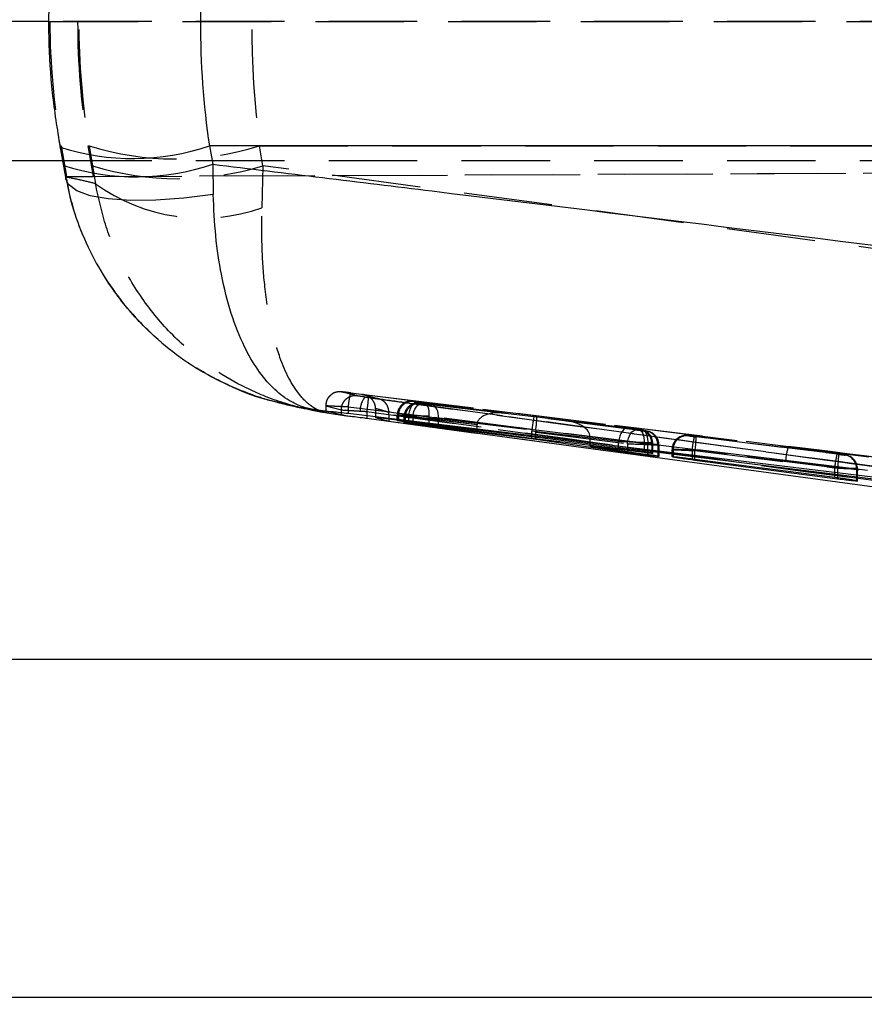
# Model space of a CAD drawing. Extents: x 34 to 402, y 18 to 253.
# Tile 10 of 25: x 202 to 215, y 111 to 125. Entities that reach past the tile are written whole.
import ezdxf

# ---------------------------------------------------------------- set-up
doc = ezdxf.new("R2010")
doc.units = 0
doc.linetypes.add('HIDDEN', pattern=[1.905, 1.27, -0.635])
doc.layers.get('0').update_dxf_attribs({"linetype": 'CONTINUOUS'})
doc.styles.add('SLDTEXTSTYLE0', font='TXT', dxfattribs={"width": 0.75})
doc.dimstyles.new('SLDDIMSTYLE2', dxfattribs={"dimtxt": 3.5, "dimasz": 3.302, "dimexe": 0, "dimexo": 0.0625, "dimgap": 0.875, "dimtad": 1, "dimdec": 3, "dimrnd": 1e-09, "dimzin": 12, "dimtxsty": 'SLDTEXTSTYLE0', "dimsah": 1, "dimcen": 0.09, "dimazin": 3, "dimtfac": 1, "dimtdec": 3, "dimtofl": 0, "dimtmove": 0, "dimatfit": 3, "dimtolj": 1, "dimtzin": 12})
doc.dimstyles.new('SLDDIMSTYLE4', dxfattribs={"dimtxt": 3.5, "dimasz": 3.302, "dimexe": 0, "dimexo": 0.0625, "dimgap": 0.875, "dimtad": 1, "dimdec": 3, "dimrnd": 1e-09, "dimzin": 12, "dimtxsty": 'SLDTEXTSTYLE0', "dimblk1": 'NONE', "dimsah": 1, "dimcen": 0, "dimazin": 3, "dimtfac": 1, "dimtdec": 3, "dimtmove": 0, "dimatfit": 3, "dimtolj": 1, "dimtzin": 12})

# ---------------------------------------------------------------- blocks, each defined once
blk = doc.blocks.new('_D_3')
at = {"color": 179, "linetype": 'CONTINUOUS'}
for p, q in [((192.743, 139.342), (268.179, 139.342)), ((267.179, 139.342), (267.179, 111.342)), ((192.743, 111.342), (268.179, 111.342))]:
    blk.add_line(p, q, dxfattribs=at)
for points in [[(267.179, 139.342), (266.671, 136.04), (267.687, 136.04)], [(267.179, 111.342), (267.687, 114.644), (266.671, 114.644)]]:
    blk.add_solid(points, dxfattribs=at)
at = {"color": 179, "linetype": 'CONTINUOUS', "insert": (262.668, 121.855, -18.401), "char_height": 3.5, "attachment_point": 1, "rotation": 90, "style": 'SLDTEXTSTYLE0'}
blk.add_mtext('28', dxfattribs=at)
blk = doc.blocks.new('_D_4')
at = {"color": 179, "linetype": 'CONTINUOUS'}
for p, q in [((193.593, 134.492), (256.179, 134.492)), ((255.179, 134.492), (255.179, 116.192)), ((193.593, 116.192), (256.179, 116.192))]:
    blk.add_line(p, q, dxfattribs=at)
for points in [[(255.179, 134.492), (254.671, 131.19), (255.687, 131.19)], [(255.179, 116.192), (255.687, 119.494), (254.671, 119.494)]]:
    blk.add_solid(points, dxfattribs=at)
at = {"color": 179, "linetype": 'CONTINUOUS', "insert": (250.668, 119.915, -18.401), "char_height": 3.5, "attachment_point": 1, "rotation": 90, "style": 'SLDTEXTSTYLE0'}
blk.add_mtext('18,3', dxfattribs=at)
blk = doc.blocks.new('_D_8')
at = {"color": 179, "linetype": 'CONTINUOUS'}
for q in [(186.093, 117.607), (211.974, 96.681)]:
    blk.add_line((189.592, 114.777), q, dxfattribs=at)
blk.add_solid([(189.592, 114.777), (191.841, 112.306), (192.479, 113.096)], dxfattribs=at)
at = {"color": 179, "linetype": 'CONTINUOUS', "char_height": 3.5, "attachment_point": 1, "rotation": 321.0432, "style": 'SLDTEXTSTYLE0'}
for s, insert in [('%%c', (203.455, 109.346, -18.401)), ('4,5', (207.594, 106.069, -18.401))]:
    blk.add_mtext(s, dxfattribs=dict(at, insert=insert))
blk = doc.blocks.new('_NONE')

msp = doc.modelspace()

# ---------------------------------------------------------------- linework, layer by layer
at = {"color": 7, "linetype": 'CONTINUOUS'}
for p, q in [((202.90945, 125.34207), (201.70157, 125.34207)), ((203.06756, 123.53944), (203.11602, 123.27626)), ((228.81824, 123.55707), (205.20951, 123.55707)), ((205.20951, 123.55707), (205.25796, 123.29389)), ((203.1039, 123.34207), (201.70157, 123.34207)), ((205.25796, 123.29389), (205.26574, 122.86009)), ((206.95427, 119.74268), (206.7299, 119.76998)), ((207.09906, 119.69733), (206.87905, 119.75092)), ((206.929, 119.71998), (207.14379, 119.69018)), ((207.09906, 119.72663), (207.09906, 119.69733)), ((207.46775, 119.64908), (207.78077, 119.60675)), ((207.59556, 119.66695), (207.59556, 119.66105)), ((225.93513, 117.38749), (207.59556, 119.66105)), ((207.59556, 119.66105), (207.78567, 119.60531)), ((207.78567, 119.60531), (223.81147, 117.44138)), ((207.92252, 119.61146), (207.90636, 119.61603)), ((208.0209, 119.582), (208.00423, 119.5872)), ((209.05032, 119.45839), (208.06999, 119.59071)), ((208.12924, 119.57281), (209.05032, 119.45839)), ((208.35903, 119.56097), (209.83535, 119.36326)), ((209.89189, 119.34185), (208.49599, 119.51604)), ((209.05032, 119.45839), (209.05032, 119.46839)), ((209.83535, 119.36326), (211.08215, 119.21625)), ((209.89189, 119.34185), (209.89189, 119.3566)), ((211.20907, 119.15412), (209.89189, 119.34185)), ((210.6715, 119.24762), (210.6715, 119.26467)), ((210.6715, 119.24762), (211.49877, 119.13066)), ((211.44825, 119.15569), (210.6715, 119.24762)), ((211.55648, 119.15196), (211.57252, 119.14406)), ((211.64543, 119.10676), (211.66095, 119.09851)), ((211.86367, 119.09105), (211.85007, 119.09818)), ((212.13566, 119.06688), (214.18231, 118.80313)), ((214.22407, 118.77623), (212.17742, 119.04433)), ((214.49606, 118.75531), (214.50966, 118.74635))]:
    msp.add_line(p, q, dxfattribs=at)
at = {"color": 7, "linetype": 'HIDDEN'}
for p, q in [((229.14769, 125.34207), (202.90945, 125.34207)), ((202.9206, 125.34207), (229.79449, 125.34207)), ((203.11541, 123.29389), (203.06696, 123.55707)), ((203.06696, 123.55707), (203.08248, 123.55707)), ((203.06753, 123.53958), (203.06696, 123.55707)), ((203.08248, 123.55707), (203.16135, 123.11759)), ((203.54609, 123.11759), (203.47014, 123.55707)), ((203.47014, 123.55707), (203.48567, 123.55707)), ((203.48567, 123.55707), (203.53331, 123.27324)), ((205.97651, 123.27324), (205.92887, 123.55707)), ((205.92887, 123.55707), (223.35956, 123.55707)), ((229.14769, 123.34207), (203.1039, 123.34207)), ((203.14979, 123.10977), (203.11541, 123.29389)), ((203.11541, 123.29389), (203.11602, 123.27626)), ((203.16135, 123.11759), (230.14106, 123.23542)), ((203.53331, 123.27324), (203.57567, 123.01533)), ((203.54609, 123.11759), (239.09642, 123.27291)), ((205.97651, 123.27324), (205.96414, 122.66884)), ((223.33769, 120.9151), (205.97651, 123.27324)), ((203.15226, 123.08219), (203.14979, 123.10977)), ((203.16135, 123.11759), (203.54609, 123.11759)), ((203.16104, 123.08289), (203.17121, 123.02887)), ((207.24112, 120.0118), (213.52052, 119.24333)), ((226.01753, 117.69003), (207.40916, 119.98966)), ((207.44568, 119.95285), (211.30554, 119.42615)), ((207.48594, 119.94724), (207.44568, 119.95285)), ((208.14681, 119.88875), (208.13065, 119.8931)), ((209.44124, 119.72331), (208.19597, 119.88213)), ((208.24519, 119.86231), (208.22852, 119.86679)), ((208.27019, 119.86223), (209.44124, 119.72331)), ((208.28155, 119.87508), (209.87016, 119.67244)), ((209.90537, 119.66412), (208.40356, 119.84222)), ((206.87905, 119.82605), (206.87905, 119.75092)), ((206.87905, 119.82605), (207.09906, 119.76883)), ((207.09906, 119.76883), (207.09906, 119.76884)), ((207.09906, 119.76883), (207.09906, 119.72663)), ((213.47821, 119.04193), (207.2, 119.8102)), ((207.2, 119.8102), (207.2, 119.81018)), ((207.2, 119.81018), (207.2, 119.71495)), ((207.46775, 119.74622), (207.46823, 119.74618)), ((207.46775, 119.74622), (207.46775, 119.68246)), ((207.59551, 119.78608), (207.59556, 119.76437)), ((207.59556, 119.76437), (207.59556, 119.66695)), ((207.78567, 119.7018), (207.78577, 119.73265)), ((207.78567, 119.7018), (207.78567, 119.60531)), ((207.78077, 119.60675), (211.26293, 119.13578)), ((207.90603, 119.69466), (207.90603, 119.61592)), ((207.90636, 119.61603), (207.90636, 119.69461)), ((207.90636, 119.69461), (207.92252, 119.69027)), ((207.92252, 119.69027), (207.92252, 119.61146)), ((208.00389, 119.66835), (208.00389, 119.58709)), ((208.00423, 119.5872), (208.00423, 119.6683)), ((208.00423, 119.6683), (208.0209, 119.66382)), ((208.0209, 119.66382), (208.0209, 119.582)), ((208.06999, 119.59071), (208.06999, 119.68364)), ((208.06999, 119.68364), (209.05036, 119.55861)), ((209.05032, 119.55448), (208.12924, 119.66374)), ((208.12924, 119.66374), (208.12924, 119.57281)), ((209.83703, 119.48806), (208.35903, 119.67659)), ((208.35903, 119.67659), (208.35903, 119.56097)), ((208.49599, 119.64374), (209.89347, 119.47801)), ((208.49599, 119.52725), (208.49599, 119.64374)), ((209.87016, 119.67244), (211.22311, 119.51195)), ((211.33506, 119.48179), (209.90537, 119.66412)), ((211.35584, 119.49211), (210.33134, 119.61361)), ((210.33134, 119.61361), (211.42128, 119.47458)), ((209.05032, 119.46839), (209.05032, 119.55448)), ((211.08215, 119.31346), (209.83535, 119.46136)), ((209.83535, 119.36326), (209.83535, 119.46136)), ((209.89189, 119.45129), (211.20907, 119.28331)), ((209.89189, 119.3566), (209.89189, 119.45129)), ((211.38122, 119.49189), (211.39726, 119.48758)), ((211.42467, 119.48224), (211.40863, 119.48655)), ((211.47016, 119.46798), (211.48569, 119.46381)), ((211.5131, 119.45846), (211.49757, 119.46264)), ((210.67147, 119.38574), (211.44825, 119.29363)), ((210.6715, 119.26467), (210.6715, 119.38161)), ((211.49877, 119.27609), (210.6715, 119.38161)), ((211.08215, 119.21625), (211.08215, 119.31346)), ((211.20907, 119.28331), (211.20907, 119.17162)), ((211.44825, 119.29363), (211.44825, 119.15569)), ((211.49877, 119.13066), (211.49877, 119.27609)), ((211.55648, 119.29341), (211.55648, 119.15196)), ((211.57252, 119.2891), (211.55648, 119.29341)), ((211.57252, 119.14406), (211.57252, 119.2891)), ((211.57285, 119.14404), (211.57285, 119.28905)), ((211.60042, 119.38656), (215.66394, 118.8337)), ((212.08797, 119.39662), (212.07436, 119.40028)), ((212.16956, 119.38923), (214.21621, 119.1371)), ((214.23919, 119.13092), (212.19255, 119.38305)), ((211.66095, 119.26532), (211.64543, 119.2695)), ((211.64543, 119.2695), (211.64543, 119.10676)), ((211.66095, 119.09851), (211.66095, 119.26532)), ((211.66128, 119.09848), (211.66128, 119.26528)), ((211.84974, 119.20183), (211.84974, 119.09821)), ((211.85007, 119.09818), (211.85007, 119.20179)), ((211.85007, 119.20179), (211.86367, 119.19813)), ((211.86367, 119.19813), (211.86367, 119.09105)), ((214.18231, 118.93862), (212.13566, 119.19075)), ((212.13566, 119.19075), (212.13566, 119.06688)), ((212.17742, 119.18457), (214.22407, 118.93244)), ((212.17742, 119.0615), (212.17742, 119.18457)), ((213.52052, 119.24333), (220.84992, 118.34271)), ((214.32079, 119.12354), (214.3482, 119.11819)), ((214.32079, 119.12354), (214.33439, 119.11988)), ((214.3618, 119.11454), (214.3482, 119.11819)), ((214.18231, 118.80313), (214.18231, 118.93862)), ((214.22407, 118.93244), (214.22407, 118.79758)), ((214.49606, 118.92505), (214.49606, 118.75531)), ((214.50966, 118.92139), (214.49606, 118.92505)), ((214.50966, 118.74635), (214.50966, 118.92139)), ((214.50999, 118.74622), (214.50999, 118.92135))]:
    msp.add_line(p, q, dxfattribs=at)
at = {"color": 8, "linetype": 'CONTINUOUS'}
for p, q in [((207.46775, 119.68246), (207.46775, 119.64908)), ((208.49599, 119.51604), (208.49599, 119.52725)), ((211.20907, 119.17162), (211.20907, 119.15412)), ((212.17742, 119.04433), (212.17742, 119.0615)), ((214.22407, 118.79758), (214.22407, 118.77623))]:
    msp.add_line(p, q, dxfattribs=at)
at = {"color": 8, "linetype": 'CONTINUOUS', "flags": 128}
msp.add_lwpolyline([(205.26574, 122.86009), (204.84315, 122.80692), (204.44229, 122.77803), (204.07678, 122.77438), (203.75903, 122.7961), (203.49982, 122.84246), (203.30795, 122.91188), (203.18994, 123.00201), (203.15226, 123.08219)], dxfattribs=at)
at = {"color": 7, "linetype": 'HIDDEN', "flags": 128}
for points in [[(208.06999, 119.68364), (208.07588, 119.7238), (208.08572, 119.7623), (208.09909, 119.79756), (208.11544, 119.82812), (208.1341, 119.85273), (208.1543, 119.87036), (208.17521, 119.8803), (208.19597, 119.88213)], [(208.12924, 119.66374), (208.13489, 119.70445), (208.14523, 119.74345), (208.15981, 119.77907), (208.17802, 119.80982), (208.1991, 119.83439), (208.22214, 119.85175), (208.24617, 119.86116), (208.27019, 119.86223)], [(208.28155, 119.87508), (208.30007, 119.86942), (208.31705, 119.85687), (208.33189, 119.83788), (208.34406, 119.81313), (208.35312, 119.7835), (208.35874, 119.75006), (208.36074, 119.71399), (208.35903, 119.67659)], [(208.49599, 119.64374), (208.49684, 119.68069), (208.4936, 119.71636), (208.48638, 119.7495), (208.47542, 119.77897), (208.46112, 119.80374), (208.44396, 119.82294), (208.42455, 119.83592), (208.40356, 119.84222)], [(211.22311, 119.51195), (211.19909, 119.51088), (211.17505, 119.50147), (211.15201, 119.48411), (211.13094, 119.45954), (211.11273, 119.42879), (211.09814, 119.39317), (211.0878, 119.35417), (211.08215, 119.31346)], [(211.20907, 119.28331), (211.21496, 119.32346), (211.2248, 119.36197), (211.23817, 119.39722), (211.25452, 119.42779), (211.27319, 119.45239), (211.29339, 119.47003), (211.3143, 119.47996), (211.33506, 119.48179)], [(211.35584, 119.49211), (211.37683, 119.48581), (211.39623, 119.47283), (211.41339, 119.45362), (211.42769, 119.42886), (211.43864, 119.39939), (211.44586, 119.36624), (211.4491, 119.33058), (211.44825, 119.29363)], [(211.42128, 119.47458), (211.4398, 119.46891), (211.45678, 119.45636), (211.47162, 119.43737), (211.48379, 119.41262), (211.49285, 119.383), (211.49848, 119.34956), (211.50047, 119.31349), (211.49877, 119.27609)], [(212.07436, 119.40028), (212.03217, 119.40098), (211.99113, 119.39291)], [(225.99741, 117.50444), (217.56504, 118.54006), (213.47821, 119.04193)]]:
    msp.add_lwpolyline(points, dxfattribs=at)
at = {"color": 7, "linetype": 'CONTINUOUS', "flags": 128}
msp.add_lwpolyline([(226.03101, 117.42924), (217.99884, 118.40453), (207.2, 119.71495)], dxfattribs=at)
at = {"color": 8, "linetype": 'CONTINUOUS'}
for centre, radius, start, end in [((204.11187, 126.81181), 3.43484, 252.299404, 288.63627), ((204.16011, 126.55078), 3.43694, 252.314866, 288.628293)]:
    msp.add_arc(centre, radius, start, end, dxfattribs=at)
at = {"color": 7, "linetype": 'HIDDEN'}
for centre, radius, start, end in [((204.70727, 127.47579), 4.10471, 252.685917, 287.314083), ((204.75491, 127.19195), 4.10471, 252.6859, 287.3141), ((205.09971, 125.11559), 2.59496, 234.033711, 289.458265), ((207.08203, 119.82605), 0.20298, 83.048358, 179.99987), ((207.65738, 119.76299), 0.28437, 138.113536, 182.257297), ((208.10653, 119.69451), 0.20017, 129.751744, 179.970389), ((208.1225, 119.69025), 0.19999, 83.018045, 179.995381), ((208.10627, 119.69486), 0.19973, 82.986952, 129.757733), ((208.22088, 119.6638), 0.19999, 83.018298, 179.9956), ((208.20413, 119.66856), 0.19973, 82.986266, 127.859988), ((208.2044, 119.6682), 0.20017, 127.857184, 179.970498), ((211.35671, 119.29363), 0.19977, 359.935119, 82.95374), ((211.37275, 119.28932), 0.19977, 359.934689, 82.95417), ((211.44566, 119.26972), 0.19977, 359.935337, 82.953523), ((211.46119, 119.26555), 0.19977, 359.934823, 82.954036), ((212.05017, 119.20171), 0.2001, 107.160435, 179.978038), ((212.06366, 119.19812), 0.19999, 83.018227, 179.995198), ((213.20529, 119.11019), 1.07266, 164.921539, 175.693064), ((211.10244, 119.36632), 1.09023, 350.403381, 0.879472), ((214.07495, 119.0217), 0.59709, 158.210788, 178.058474), ((215.2521, 118.85804), 1.07282, 164.922899, 175.692748), ((213.14963, 119.11415), 1.08969, 350.40077, 0.882082), ((214.30989, 118.92162), 0.19977, 359.935471, 82.953388), ((214.29627, 118.92527), 0.19979, 359.936943, 74.933665)]:
    msp.add_arc(centre, radius, start, end, dxfattribs=at)
for centre, major_axis, ratio, start_param, end_param in [((213.1908, 125.34207), (0, 10.27943), 0.99910239, 1.3962634, 1.57079633), ((213.23232, 125.34207), (0, 10.27943), 0.96279699, 1.3962634, 1.74532925), ((213.58604, 125.34207), (0, 10.27943), 0.99869383, 1.3962634, 1.57079633), ((213.23232, 125.34207), (0, 10.27943), 0.72145171, 1.3962634, 1.74532925), ((213.1908, 125.34207), (-6.25113, 8.1765), 0.99660183, 0.91970627, 1.0942392), ((213.58604, 125.34207), (5.78374, 8.5118), 0.99647167, 2.16598649, 2.34051941), ((213.53199, 125.34207), (10.62647, 0), 0.967342, 3.30871703, 3.31612558), ((208.23055, 119.88079), (0.1, -0.01235), 0.0067254, 1.64058753, 3.18937206), ((208.2467, 119.87645), (0.1, -0.01235), 0.0067254, 3.18937206, 4.18114461), ((208.23055, 119.88079), (0.1, -0.01235), 0.0067254, 1.0364362, 1.64058753), ((208.32841, 119.85448), (0.1, -0.01235), 0.0067254, 2.1930501, 3.18937206), ((208.34508, 119.85), (0.1, -0.01235), 0.0067254, 3.18937206, 5.33779376), ((209.41673, 119.52483), (0.36557, -0.04499), 0.54298326, 1.5705625, 3.19773542), ((208.20603, 119.6823), (0.3, -0.01235), 0.00227215, 1.03569904, 3.1886349), ((208.22218, 119.67796), (0.3, -0.01235), 0.00227215, 3.1886349, 4.18040746), ((208.30389, 119.65599), (0.3, -0.01235), 0.00227215, 2.19231294, 3.1886349), ((208.32057, 119.65151), (0.3, -0.01235), 0.00227215, 3.1886349, 5.3370566), ((209.23885, 119.54593), (-0.05803, 0.19381), 0.92555018, 1.23734849, 1.25792103), ((209.84565, 119.47395), (0.02443, 0.1985), 0.05150519, 6.27509699, 7.78917662), ((209.88086, 119.46564), (0.02443, 0.1985), 0.0551744, 4.7815496, 6.27509468), ((210.30683, 119.41512), (0.36384, -0.04478), 0.54556592, 0.0770044, 1.57056069), ((210.02328, 119.45288), (-0.0555, 0.19447), 0.92323101, 1.13734098, 1.27100834), ((210.06911, 119.44163), (-0.03594, 0.19898), 0.87212471, 1.23296479, 1.36660029), ((211.28133, 119.5042), (0.1, -0.01235), 0.0067254, 0.0477794, 2.19306602), ((211.3858, 119.47611), (0.1, -0.01235), 0.0067254, 4.18107448, 6.33096471), ((211.29737, 119.49989), (0.1, -0.01235), 0.0067254, 5.33767662, 6.33096471), ((211.37027, 119.48029), (0.1, -0.01235), 0.0067254, 0.0477794, 1.03641572), ((210.4945, 119.39118), (-0.03533, 0.19906), 0.87131144, 4.51146278, 4.53198388), ((211.25681, 119.30571), (0.3, -0.01235), 0.00227215, 0.04704225, 2.19232887), ((211.36128, 119.27763), (0.3, -0.01235), 0.00227215, 4.18033732, 6.33022755), ((211.27285, 119.3014), (0.3, -0.01235), 0.00227215, 5.33693946, 6.33022755), ((211.34576, 119.2818), (0.3, -0.01235), 0.00227215, 0.04704225, 1.03567856), ((212.17425, 119.38797), (0.1, -0.01235), 0.0067254, 2.149833, 3.18937206), ((212.18785, 119.38431), (0.1, -0.01235), 0.0067254, 3.18937206, 4.76016838), ((212.17425, 119.38797), (0.1, -0.01235), 0.0067254, 1.61857573, 2.149833), ((212.14974, 119.18948), (0.3, -0.01235), 0.00227215, 1.61783857, 3.1886349), ((212.16334, 119.18583), (0.3, -0.01235), 0.00227215, 3.1886349, 4.75943123), ((214.2209, 119.13584), (0.1, -0.01235), 0.0067254, 0.0477794, 1.61857573), ((214.2345, 119.13219), (0.1, -0.01235), 0.0067254, 4.76016838, 6.33096471), ((214.19639, 118.93735), (0.3, -0.01235), 0.00227215, 0.04704225, 1.61783857), ((214.20999, 118.9337), (0.3, -0.01235), 0.00227215, 4.75943123, 6.33022755)]:
    msp.add_ellipse(centre, major_axis=major_axis, ratio=ratio, start_param=start_param, end_param=end_param, dxfattribs=at)
at = {"color": 7, "linetype": 'CONTINUOUS'}
msp.add_ellipse((213.53199, 125.34207), major_axis=(0, 10.27943), ratio=0.8221142, start_param=1.3962634, end_param=1.74532925, dxfattribs=at)
for points, knots in [([(203.06756, 127.14471), (203.04205, 126.99463), (202.97235, 126.5845), (202.90856, 125.90445), (202.89563, 125.10967), (202.94256, 124.31735), (203.02593, 123.79848), (203.06756, 123.53944)], [0, 0, 0, 0, 0.12647325, 0.34562391, 0.56390277, 0.78228106, 1, 1, 1, 1]), ([(203.10459, 123.33861), (203.11509, 123.28103), (203.13104, 123.19358), (203.14714, 123.11041), (203.15264, 123.08199)], [0, 0, 0, 0, 0.65830744, 1, 1, 1, 1]), ([(205.25796, 123.29389), (206.30763, 123.16633), (213.30249, 122.31627), (220.29492, 121.44442), (226.23805, 120.7034)], [0, 0, 0, 0, 0.15006203, 1, 1, 1, 1]), ([(203.17121, 123.02887), (203.18285, 122.96104), (203.22333, 122.72515), (203.36121, 122.33586), (203.5781, 121.86971), (203.85854, 121.4338), (204.19155, 121.03452), (204.57667, 120.67691), (205.00937, 120.36567), (205.48571, 120.11324), (205.88402, 119.9493), (206.1264, 119.89544), (206.19157, 119.88096)], [0, 0, 0, 0, 0.04323739, 0.15035763, 0.26015501, 0.37045157, 0.48250617, 0.59675383, 0.71364076, 0.83334263, 0.95519219, 1, 1, 1, 1]), ([(206.7299, 119.76998), (206.72802, 119.77023), (206.72582, 119.77052), (206.72178, 119.77107), (206.71706, 119.77173), (206.70847, 119.773), (206.69488, 119.77516), (206.67267, 119.77912), (206.63644, 119.78673), (206.5773, 119.80225), (206.48051, 119.83615), (206.40353, 119.87483), (206.274, 119.95274), (206.11636, 120.07648), (205.90047, 120.3362), (205.6972, 120.68561), (205.51701, 121.13958), (205.37997, 121.68045), (205.29249, 122.2585), (205.27465, 122.65958), (205.26574, 122.86009)], [0, 0, 0, 0, 0.00240194, 0.00281715, 0.00517037, 0.00845866, 0.01383807, 0.02264228, 0.03705913, 0.06070839, 0.09968177, 0.16473537, 0.16490778, 0.27775116, 0.38923396, 0.50069956, 0.63359833, 0.7664465, 0.88323789, 1, 1, 1, 1]), ([(206.43529, 119.81707), (206.4312, 119.81782), (206.3617, 119.83058), (206.27823, 119.84783), (206.20056, 119.87086), (206.18676, 119.87495)], [0, 0, 0, 0, 0.04884027, 0.83105769, 1, 1, 1, 1]), ([(206.43519, 119.81654), (206.46183, 119.81119), (206.50044, 119.80345), (206.50457, 119.80227), (206.50586, 119.8019)], [0, 0, 0, 0, 0.68981736, 1, 1, 1, 1]), ([(206.929, 119.71998), (206.92512, 119.72051), (206.92061, 119.72113), (206.91377, 119.72209), (206.90642, 119.72313), (206.89253, 119.72513), (206.8692, 119.72859), (206.83098, 119.73456), (206.76832, 119.74506), (206.66569, 119.76493), (206.57374, 119.78342), (206.51444, 119.80035), (206.50609, 119.80273)], [0, 0, 0, 0, 0.02724468, 0.03163823, 0.04808987, 0.07887103, 0.12935752, 0.21218006, 0.3481142, 0.571474, 0.939694, 1, 1, 1, 1]), ([(206.7299, 119.76998), (206.76429, 119.76227), (206.83233, 119.74702), (206.89702, 119.72893), (206.929, 119.71998)], [0, 0, 0, 0, 0.50561081, 1, 1, 1, 1]), ([(206.87905, 119.75092), (206.88119, 119.75082), (206.88546, 119.75061), (206.92477, 119.74612), (206.95138, 119.74301), (206.95427, 119.74268)], [0, 0, 0, 0, 0.47133692, 0.94263617, 1, 1, 1, 1]), ([(207.19999, 119.71495), (207.16091, 119.71954), (207.08272, 119.72873), (207.00136, 119.7373), (206.96488, 119.74147), (206.95427, 119.74268)], [0, 0, 0, 0, 0.41483381, 0.82976786, 1, 1, 1, 1]), ([(207.14379, 119.69018), (207.13602, 119.69135), (207.11095, 119.69514), (207.10392, 119.69644), (207.09906, 119.69733)], [0, 0, 0, 0, 0.310104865, 1, 1, 1, 1]), ([(207.14379, 119.69018), (207.16663, 119.68709), (207.21231, 119.6809), (207.3169, 119.66872), (207.40614, 119.65748), (207.4566, 119.6506), (207.46775, 119.64908)], [0, 0, 0, 0, 0.30437444, 0.60873005, 0.91357876, 1, 1, 1, 1]), ([(207.90636, 119.61603), (207.90806, 119.61606), (207.91145, 119.61611), (207.95823, 119.61087), (208.03017, 119.60234), (208.1227, 119.59103), (208.22466, 119.57828), (208.30552, 119.56796), (208.34719, 119.56251), (208.35903, 119.56097)], [0, 0, 0, 0, 0.15488671, 0.30976332, 0.46504293, 0.62139351, 0.77891608, 0.93720322, 1, 1, 1, 1]), ([(208.06999, 119.59071), (208.04274, 119.59436), (207.98822, 119.60167), (207.93622, 119.60899), (207.92698, 119.61066), (207.92252, 119.61146)], [0, 0, 0, 0, 0.34096211, 0.68200494, 1, 1, 1, 1]), ([(208.00423, 119.5872), (208.00599, 119.58724), (208.00952, 119.58733), (208.05482, 119.58209), (208.10459, 119.57588), (208.12924, 119.57281)], [0, 0, 0, 0, 0.335444, 0.67085582, 1, 1, 1, 1]), ([(208.49599, 119.51604), (208.46648, 119.51985), (208.40745, 119.52747), (208.30381, 119.54136), (208.20335, 119.55512), (208.11566, 119.56744), (208.05201, 119.57671), (208.02543, 119.58092), (208.0218, 119.58179), (208.0209, 119.582)], [0, 0, 0, 0, 0.15810639, 0.31618441, 0.47494009, 0.63376783, 0.79174606, 0.94835604, 1, 1, 1, 1]), ([(211.08215, 119.21625), (211.11168, 119.21276), (211.17074, 119.20578), (211.27431, 119.19277), (211.3746, 119.17965), (211.4621, 119.16759), (211.52562, 119.15814), (211.552, 119.15348), (211.5556, 119.15226), (211.55648, 119.15196)], [0, 0, 0, 0, 0.15806989, 0.31610821, 0.47480512, 0.63370853, 0.7919961, 0.94911503, 1, 1, 1, 1]), ([(211.66095, 119.09851), (211.65927, 119.09811), (211.65589, 119.09729), (211.60924, 119.10182), (211.5375, 119.11011), (211.44522, 119.12171), (211.34342, 119.1352), (211.26261, 119.14641), (211.22089, 119.15241), (211.20907, 119.15412)], [0, 0, 0, 0, 0.15480841, 0.30961033, 0.46470196, 0.620914, 0.77852749, 0.93720655, 1, 1, 1, 1]), ([(211.57252, 119.14406), (211.57076, 119.14371), (211.56723, 119.14301), (211.52207, 119.14725), (211.47262, 119.15291), (211.44825, 119.15569)], [0, 0, 0, 0, 0.33654286, 0.67307059, 1, 1, 1, 1]), ([(211.49877, 119.13066), (211.52599, 119.1267), (211.58045, 119.11877), (211.63194, 119.11032), (211.64106, 119.10792), (211.64543, 119.10676)], [0, 0, 0, 0, 0.34258995, 0.685264, 1, 1, 1, 1]), ([(211.85007, 119.09818), (211.85176, 119.09857), (211.85514, 119.09936), (211.90184, 119.09496), (211.97365, 119.08695), (212.05631, 119.07699), (212.1126, 119.06982), (212.13566, 119.06688)], [0, 0, 0, 0, 0.212315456, 0.424615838, 0.637315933, 0.851458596, 1, 1, 1, 1]), ([(212.17742, 119.04433), (212.1433, 119.04887), (212.07505, 119.05794), (211.98223, 119.0711), (211.91082, 119.08191), (211.87199, 119.08855), (211.86598, 119.09036), (211.86367, 119.09105)], [0, 0, 0, 0, 0.21718123, 0.4343729, 0.65113467, 0.86633953, 1, 1, 1, 1]), ([(214.18231, 118.80313), (214.21643, 118.79865), (214.28468, 118.78969), (214.37749, 118.77645), (214.44891, 118.76535), (214.48774, 118.75826), (214.49375, 118.75612), (214.49606, 118.75531)], [0, 0, 0, 0, 0.21711137, 0.43423321, 0.65104199, 0.86645498, 1, 1, 1, 1]), ([(214.50966, 118.74635), (214.50797, 118.74573), (214.50459, 118.7445), (214.45794, 118.74835), (214.38619, 118.75605), (214.30355, 118.76595), (214.24721, 118.77323), (214.22407, 118.77623)], [0, 0, 0, 0, 0.21223544, 0.42446512, 0.63696209, 0.85085316, 1, 1, 1, 1])]:
    msp.add_open_spline(points, degree=3, knots=knots, dxfattribs=at)
at = {"color": 7, "linetype": 'HIDDEN'}
for points, knots in [([(203.57567, 123.01533), (203.50444, 123.03336), (203.36166, 123.06951), (203.22052, 123.09633), (203.14979, 123.10977)], [0, 0, 0, 0, 0.49888674, 1, 1, 1, 1]), ([(206.18676, 119.87495), (206.0933, 119.90015), (205.9995, 119.92545), (205.7242, 120.01761), (205.369, 120.1643), (204.86836, 120.45689), (204.38514, 120.83771), (203.93185, 121.32349), (203.56325, 121.88992), (203.29168, 122.49178), (203.19749, 122.90201), (203.14979, 123.10977)], [0, 0, 0, 0, 0.06349249, 0.06372418, 0.19024499, 0.31409408, 0.44017272, 0.58700089, 0.73813697, 0.86737805, 1, 1, 1, 1]), ([(206.50609, 119.80273), (206.42929, 119.82311), (206.31715, 119.85286), (206.03772, 119.94698), (205.51551, 120.17023), (204.88566, 120.61041), (204.32936, 121.2209), (203.97134, 121.78978), (203.70988, 122.39455), (203.6208, 122.80661), (203.57567, 123.01533)], [0, 0, 0, 0, 0.054007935, 0.078861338, 0.200093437, 0.437481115, 0.585752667, 0.738482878, 0.867531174, 1, 1, 1, 1]), ([(206.929, 119.71998), (206.92759, 119.72016), (206.92596, 119.72036), (206.92349, 119.72069), (206.92084, 119.72105), (206.91584, 119.72177), (206.90743, 119.72308), (206.89367, 119.72552), (206.87117, 119.73028), (206.83445, 119.74019), (206.77452, 119.7622), (206.71486, 119.7942), (206.61578, 119.86296), (206.44004, 120.03651), (206.24275, 120.41369), (206.08816, 120.96626), (206.00426, 121.49521), (205.95969, 122.06836), (205.96265, 122.46694), (205.96414, 122.66884)], [0, 0, 0, 0, 0.00242733, 0.00281884, 0.0042715, 0.00700865, 0.0115, 0.01887116, 0.03097401, 0.05087002, 0.08368538, 0.13830104, 0.16061004, 0.27099138, 0.48761017, 0.62266383, 0.76177822, 0.87933045, 1, 1, 1, 1]), ([(206.96275, 119.98969), (206.9474, 119.97662), (206.91387, 119.94806), (206.88357, 119.88915), (206.88172, 119.8456), (206.88088, 119.82599)], [0, 0, 0, 0, 0.316781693, 0.69231687, 1, 1, 1, 1]), ([(207.23829, 120.01214), (207.23196, 120.01291), (207.20727, 120.01592), (207.16668, 120.02079), (207.12505, 120.02568), (207.10933, 120.02744), (207.09989, 120.02836), (207.09224, 120.02889), (207.07156, 120.02962), (207.02708, 120.02403), (206.98366, 120.0102), (206.96389, 119.99082), (206.96275, 119.98969)], [0, 0, 0, 0, 0.05442984, 0.21222299, 0.37600282, 0.5441114, 0.58350986, 0.6032635, 0.63542513, 0.76393908, 0.98631093, 1, 1, 1, 1]), ([(207.32971, 119.96991), (207.32376, 119.97163), (207.29402, 119.98023), (207.21959, 120.00068), (207.15123, 120.01693), (207.10659, 120.02754)], [0, 0, 0, 0, 0.07986536, 0.39932688, 1, 1, 1, 1]), ([(207.10659, 120.02754), (207.10749, 120.02751), (207.1093, 120.02744), (207.13267, 120.02479), (207.16848, 120.02057), (207.20718, 120.01592), (207.23235, 120.01286), (207.24112, 120.0118)], [0, 0, 0, 0, 0.21992106, 0.4397612, 0.66004129, 0.8815094, 1, 1, 1, 1]), ([(207.24112, 120.0118), (207.24001, 120.01141), (207.23853, 120.01089), (207.23428, 120.00342), (207.22785, 119.98444), (207.21792, 119.93853), (207.20713, 119.87831), (207.20237, 119.83291), (207.2, 119.8102)], [0, 0, 0, 0, 0.11173931, 0.15009689, 0.36267604, 0.57525276, 0.78760846, 1, 1, 1, 1]), ([(207.40916, 119.98966), (207.44407, 119.98074), (207.51411, 119.96284), (207.58428, 119.94163), (207.61947, 119.931)], [0, 0, 0, 0, 0.49849781, 1, 1, 1, 1]), ([(207.59551, 119.78608), (207.59366, 119.80556), (207.58997, 119.84439), (207.56191, 119.90122), (207.51146, 119.95534), (207.45541, 119.98129), (207.41825, 119.98847), (207.40987, 119.98957), (207.40916, 119.98966)], [0, 0, 0, 0, 0.16551617, 0.32995417, 0.57665408, 0.9054076, 0.9919474, 1, 1, 1, 1]), ([(207.32971, 119.96991), (207.31487, 119.97103), (207.29063, 119.97286), (207.24412, 119.96536), (207.19229, 119.94431), (207.14082, 119.89806), (207.10581, 119.83732), (207.10131, 119.79167), (207.09906, 119.76884)], [0, 0, 0, 0, 0.12881198, 0.21047695, 0.40786506, 0.60524568, 0.80262396, 1, 1, 1, 1]), ([(207.44568, 119.95285), (207.42966, 119.95512), (207.39762, 119.95965), (207.35994, 119.96513), (207.33555, 119.9688), (207.33155, 119.96956), (207.32971, 119.96991)], [0, 0, 0, 0, 0.25992476, 0.519960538, 0.77872684, 1, 1, 1, 1]), ([(207.48594, 119.94724), (207.48692, 119.94145), (207.48859, 119.93166), (207.48392, 119.87513), (207.47728, 119.8141), (207.47124, 119.76882), (207.46823, 119.74618)], [0, 0, 0, 0, 0.33490839, 0.56593043, 0.78296546, 1, 1, 1, 1]), ([(222.63377, 117.90618), (219.82023, 118.27849), (214.76933, 118.94687), (209.7218, 119.64014), (207.48594, 119.94724)], [0, 0, 0, 0, 0.5570389, 1, 1, 1, 1]), ([(207.61947, 119.931), (207.75338, 119.91257), (210.4823, 119.53709), (213.50813, 119.12511), (216.40037, 118.73391), (216.69681, 118.69381)], [0, 0, 0, 0, 0.04426219, 0.90204199, 1, 1, 1, 1]), ([(207.78577, 119.73265), (207.78428, 119.752), (207.7813, 119.79056), (207.75615, 119.84666), (207.70981, 119.90013), (207.65918, 119.92395), (207.6261, 119.93012), (207.62011, 119.93091), (207.61947, 119.931)], [0, 0, 0, 0, 0.1649518, 0.32871621, 0.58202963, 0.92493857, 0.99200364, 1, 1, 1, 1]), ([(208.22377, 119.8823), (208.21779, 119.88304), (208.19871, 119.88539), (208.16931, 119.88894), (208.13911, 119.89235), (208.13136, 119.89342), (208.11477, 119.89458), (208.09831, 119.89489), (208.06917, 119.89249), (208.02876, 119.88044), (207.99436, 119.86488), (207.9807, 119.84943), (207.97883, 119.84731)], [0, 0, 0, 0, 0.0601609, 0.19204369, 0.32502769, 0.47116887, 0.49685544, 0.54700371, 0.63459289, 0.79274141, 0.97161775, 1, 1, 1, 1]), ([(208.26923, 119.86235), (208.26264, 119.86313), (208.24556, 119.86514), (208.23112, 119.8667), (208.22261, 119.86761), (208.20758, 119.86854), (208.18022, 119.8682), (208.13892, 119.85898), (208.1012, 119.84453), (208.08483, 119.82766), (208.08207, 119.82482)], [0, 0, 0, 0, 0.10810897, 0.2803729, 0.36511558, 0.40029682, 0.50821823, 0.70071506, 0.94950319, 1, 1, 1, 1]), ([(207.19978, 119.8102), (207.19976, 119.81021), (207.17819, 119.81135), (207.11803, 119.81437), (207.02573, 119.81909), (206.94026, 119.8233), (206.88761, 119.82594), (206.87668, 119.82605), (206.87905, 119.82605), (206.87905, 119.82605)], [0, 0, 0, 0, 0.00011532, 0.12140373, 0.34181673, 0.56131547, 0.78059019, 0.99988485, 1, 1, 1, 1]), ([(207.09906, 119.76884), (207.10341, 119.76849), (207.11287, 119.76772), (207.17026, 119.76407), (207.25935, 119.75859), (207.33529, 119.75406), (207.37323, 119.75179)], [0, 0, 0, 0, 0.22036169, 0.47980884, 0.74010055, 1, 1, 1, 1]), ([(207.2, 119.81018), (207.19994, 119.81018), (207.19987, 119.81019), (207.1998, 119.8102), (207.19978, 119.8102)], [0, 0, 0, 0, 0.72153801, 1, 1, 1, 1]), ([(207.37323, 119.75179), (207.40468, 119.75), (207.43615, 119.7482), (207.46773, 119.74623), (207.46775, 119.74622)], [0, 0, 0, 0, 0.99937083, 1, 1, 1, 1]), ([(207.46823, 119.74618), (209.70447, 119.43904), (214.75273, 118.74568), (219.80437, 118.07747), (222.61827, 117.70526)], [0, 0, 0, 0, 0.44297419, 1, 1, 1, 1]), ([(207.78577, 119.73265), (207.78574, 119.73266), (207.75382, 119.74256), (207.69048, 119.76121), (207.62757, 119.77807), (207.59553, 119.78608), (207.59551, 119.78608)], [0, 0, 0, 0, 0.0005259, 0.50064316, 0.99973875, 1, 1, 1, 1]), ([(207.59556, 119.76437), (208.04797, 119.70878), (214.18623, 118.95457), (220.32381, 118.19367), (226.00902, 117.48885)], [0, 0, 0, 0, 0.07370255, 1, 1, 1, 1]), ([(216.659, 118.49279), (216.36255, 118.53287), (213.40437, 118.93289), (210.44683, 119.33762), (207.78567, 119.7018)], [0, 0, 0, 0, 0.1002118, 1, 1, 1, 1]), ([(211.30554, 119.42615), (212.51936, 119.25974), (214.3159, 119.01344), (216.11369, 118.77209), (216.69681, 118.69381)], [0, 0, 0, 0, 0.67564671, 1, 1, 1, 1]), ([(212.11966, 119.39528), (212.1125, 119.39613), (212.09389, 119.39835), (212.0784, 119.40005), (212.07023, 119.40092), (212.06035, 119.40165), (212.04342, 119.40211), (212.0192, 119.40101), (212.00028, 119.39442), (211.99142, 119.39133)], [0, 0, 0, 0, 0.151300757, 0.393368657, 0.523377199, 0.567992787, 0.641450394, 0.832095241, 1, 1, 1, 1]), ([(226.05128, 117.68924), (223.37118, 118.02327), (219.19426, 118.54387), (215.01734, 119.0588), (213.52052, 119.24333)], [0, 0, 0, 0, 0.64164656, 1, 1, 1, 1])]:
    msp.add_open_spline(points, degree=3, knots=knots, dxfattribs=at)
at = {"color": 8, "linetype": 'CONTINUOUS'}
msp.add_open_spline([(206.7299, 119.76998), (206.72583, 119.77049), (206.72106, 119.77108), (206.7123, 119.77219), (206.70204, 119.7735), (206.68339, 119.77595), (206.65385, 119.78), (206.60555, 119.78706), (206.53063, 119.79893), (206.47087, 119.8103), (206.43529, 119.81707)], degree=3, knots=[0, 0, 0, 0, 0.04121203, 0.04833681, 0.08874156, 0.14517184, 0.23749919, 0.38857554, 0.63596649, 1, 1, 1, 1], dxfattribs=at)

# ---------------------------------------------------------------- dimensions: what is measured, and where the dimension line sits
at = {"color": 179, "linetype": 'CONTINUOUS'}
for base, p1, p2, picture, middle in [((267.17949, 111.34207), (191.74273, 139.34207), (191.74273, 111.34207), '_D_3', (267.17949, 125.86295)), ((255.17949, 116.19207), (192.59273, 134.49207), (192.59273, 116.19207), '_D_4', (255.17949, 125.86295))]:
    dim = msp.add_linear_dim(base=base, p1=p1, p2=p2, angle=90, dimstyle='SLDDIMSTYLE2', dxfattribs=at)
    dim.commit()
    dim.dimension.update_dxf_attribs({"geometry": picture, "text_midpoint": middle, "dimtype": 160})
dim = msp.add_diameter_dim_2p(p1=(186.09308, 117.60672), p2=(189.59237, 114.77742), dimstyle='SLDDIMSTYLE4', dxfattribs=at)
dim.commit()
dim.dimension.update_dxf_attribs({"geometry": '_D_8', "text_midpoint": (206.4292, 101.16425), "dimtype": 163})

doc.saveas('drawing.dxf')
